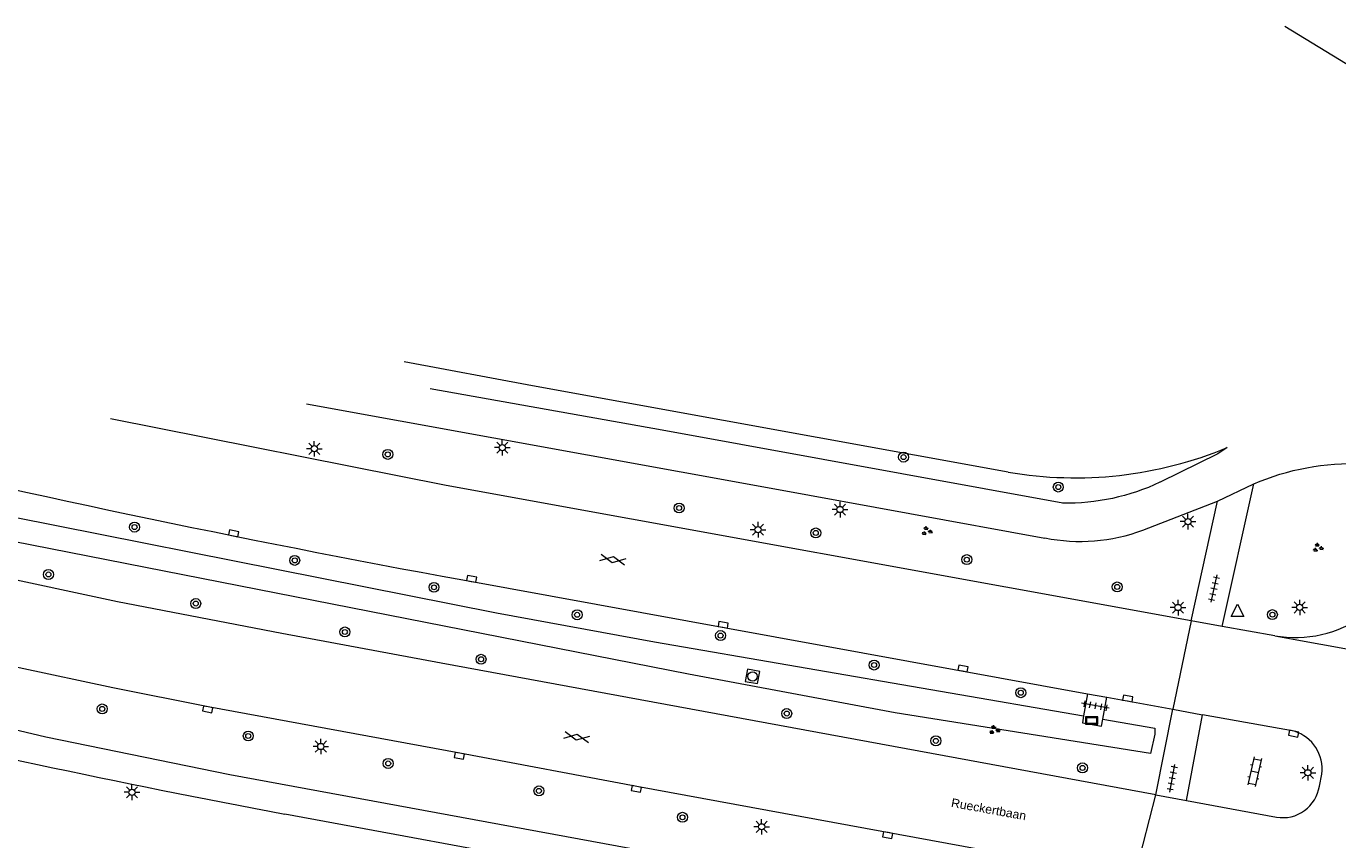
# Model space of a CAD drawing. Extents: x 131101 to 132041, y 397511 to 398853.
# Tile 75 of 80: x 131594 to 131699, y 398704 to 398769. Entities that reach past the tile are written whole.
import ezdxf
from ezdxf.enums import TextEntityAlignment as Align

# ---------------------------------------------------------------- set-up
doc = ezdxf.new("R2010")
doc.units = 0
for name, color, linetype, lineweight in [('gg-afsc-hekwerk', 250, 'Continuous', 9), ('gg-knt-verharding', 250, 'Continuous', 9), ('gt-grn-groengrens', 250, 'Continuous', 9), ('gt-grn-weggrens', 250, 'Continuous', 9), ('gt-symb-boom', 250, 'Continuous', 9), ('gt-symb-gesloten verharding', 250, 'Continuous', 9), ('gt-symb-groenvak', 250, 'Continuous', 9), ('gt-symb-klinker verharding', 250, 'Continuous', 9), ('gt-symb-kolk', 250, 'Continuous', 9), ('gt-symb-lichtmast', 250, 'Continuous', 9), ('gt-symb-reclamebord', 250, 'Continuous', 9), ('gt-symb-rioolschacht', 250, 'Continuous', 9), ('gt-symb-tegel verharding', 250, 'Continuous', 9), ('gt-symb-waterafsluiter', 250, 'Continuous', 9), ('gx-grn-maaiveld', 250, 'Continuous', 9), ('X-AL-straatnaam', 3, 'Continuous', 35)]:
    doc.layers.add(name, color=color, linetype=linetype, lineweight=lineweight)
doc.styles.add('CS Annotative', font='arial.ttf')

# ---------------------------------------------------------------- blocks, each defined once
blk = doc.blocks.new('gt0-BOOM')
at = {"layer": 'gt-symb-boom'}
for radius in [0.4, 0.2]:
    blk.add_circle((0, 0), radius, dxfattribs=at)
blk = doc.blocks.new('gt0-LMAST')
at = {"layer": 'gt-symb-lichtmast'}
for p, q in [((-0.18, 0.17), (-0.45, 0.44)), ((-0.01, 0.25), (-0.01, 0.62)), ((0.17, 0.17), (0.44, 0.44)), ((-0.26, 0), (-0.63, 0)), ((-0.18, -0.18), (-0.45, -0.45)), ((-0.01, -0.25), (-0.01, -0.63)), ((0.44, -0.45), (0.17, -0.18)), ((0.24, 0), (0.62, 0))]:
    blk.add_line(p, q, dxfattribs=at)
blk.add_circle((-0.01, 0), 0.25, dxfattribs=at)
blk = doc.blocks.new('gt0-GRVAK')
at = {"layer": 'gt-symb-groenvak'}
for p, q in [((-0.11, 0.19), (-0.23, 0.24)), ((-0.18, 0.15), (0.09, 0.15)), ((-0.09, 0.21), (-0.16, 0.32)), ((-0.05, 0.21), (-0.05, 0.39)), ((0, 0.21), (0.06, 0.32)), ((0.02, 0.19), (0.13, 0.24)), ((0.26, -0.05), (0.2, 0.06)), ((0.3, -0.05), (0.3, 0.13)), ((0.35, -0.05), (0.41, 0.06)), ((-0.24, -0.23), (-0.36, -0.18)), ((-0.32, -0.26), (-0.05, -0.26)), ((-0.23, -0.21), (-0.29, -0.09)), ((-0.18, -0.2), (-0.18, -0.02)), ((-0.14, -0.21), (-0.07, -0.09)), ((-0.12, -0.23), (0, -0.18)), ((0.24, -0.07), (0.12, -0.02)), ((0.17, -0.11), (0.44, -0.11)), ((0.37, -0.07), (0.49, -0.02))]:
    blk.add_line(p, q, dxfattribs=at)
blk = doc.blocks.new('gt0-KL1')
at = {"layer": 'gt-symb-klinker verharding'}
for p, q in [((-1.15, 0.3), (1.15, 0.3)), ((-1, -0.3), (-1, 0.3)), ((-0.5, 0.3), (-0.5, 0.45)), ((0, -0.3), (0, 0.3)), ((0.5, 0.3), (0.5, 0.45)), ((1, -0.3), (1, 0.3)), ((-1.15, -0.3), (1.15, -0.3)), ((-0.5, -0.45), (-0.5, -0.3)), ((0.5, -0.45), (0.5, -0.3))]:
    blk.add_line(p, q, dxfattribs=at)
blk = doc.blocks.new('gt0-KOLK')
at = {"layer": 'gt-symb-kolk', "flags": 128}
blk.add_lwpolyline([(0, 0), (0.38, 0), (0.38, 0.4), (-0.38, 0.4), (-0.38, 0), (0, 0)], dxfattribs=at)
blk = doc.blocks.new('gt0-TEG1')
at = {"layer": 'gt-symb-tegel verharding'}
for p, q in [((-1.12, 0), (1.12, 0)), ((-0.9, -0.25), (-0.9, 0.25)), ((-0.45, -0.25), (-0.45, 0.25)), ((0, -0.25), (0, 0.25)), ((0.45, -0.25), (0.45, 0.25)), ((0.9, -0.25), (0.9, 0.25))]:
    blk.add_line(p, q, dxfattribs=at)
blk = doc.blocks.new('gt0-WAFSL')
at = {"layer": 'gt-symb-waterafsluiter'}
for p, q in [((-0.5, -0.33), (0, 0.67)), ((0, 0.67), (0.5, -0.33)), ((0.5, -0.33), (-0.5, -0.33))]:
    blk.add_line(p, q, dxfattribs=at)
blk = doc.blocks.new('gt0-GESVH1')
at = {"layer": 'gt-symb-gesloten verharding'}
for p, q in [((-0.99, -0.26), (0.01, 0.24)), ((0.01, -0.26), (-0.99, 0.24)), ((0.01, 0.24), (1.01, -0.26)), ((1.01, 0.24), (0.01, -0.26))]:
    blk.add_line(p, q, dxfattribs=at)
blk = doc.blocks.new('gt0-RBORD')
at = {"layer": 'gt-symb-reclamebord', "flags": 128}
blk.add_lwpolyline([(-0.5, 0.29), (-0.5, -0.29), (0.5, -0.29), (0.5, 0.29), (-0.5, 0.29)], dxfattribs=at)
blk.add_lwpolyline([(-0.42, -0.21), (0.42, -0.21), (0.42, 0.21), (-0.42, 0.21), (-0.42, -0.21)], close=True, dxfattribs=at)
blk = doc.blocks.new('gt0-RS')
at = {"layer": 'gt-symb-rioolschacht', "flags": 128}
blk.add_lwpolyline([(-0.5, -0.5), (0.5, -0.5), (0.5, 0.5), (-0.5, 0.5), (-0.5, -0.5)], close=True, dxfattribs=at)
at = {"layer": 'gt-symb-rioolschacht'}
blk.add_circle((0, 0), 0.375, dxfattribs=at)

msp = doc.modelspace()

# ---------------------------------------------------------------- linework, layer by layer
at = {"layer": 'gg-afsc-hekwerk'}
msp.add_line((131694.48, 398769.08), (131757.18, 398730.78), dxfattribs=at)
at = {"layer": 'gg-knt-verharding'}
for p, q in [((131689.46, 398720.96), (131691.99, 398732.38)), ((131683.11, 398728.67), (131689.08, 398731)), ((131686.97, 398721.41), (131689.08, 398731)), ((131628.63, 398724.68), (131678.68, 398715.55)), ((131689.46, 398720.96), (131686.97, 398721.41)), ((131693.67, 398720.21), (131689.46, 398720.96)), ((131693.67, 398720.21), (131719.6, 398715.5)), ((131678.68, 398715.55), (131678.36, 398713.79)), ((131678.68, 398715.55), (131680.22, 398715.28)), ((131679.9, 398713.53), (131680.22, 398715.28)), ((131680.22, 398715.28), (131685.51, 398714.31)), ((131684.14, 398707.45), (131685.51, 398714.31)), ((131685.51, 398714.31), (131687.88, 398713.87)), ((131686.61, 398707), (131687.88, 398713.87)), ((131695.23, 398712.55), (131687.88, 398713.87)), ((131697.25, 398708.15), (131697.43, 398709.11)), ((131684.14, 398707.45), (131686.61, 398707)), ((131686.61, 398707), (131693.82, 398705.66)), ((131677.59, 398694.26), (131614.37, 398705.89))]:
    msp.add_line(p, q, dxfattribs=at)
at = {"layer": 'gg-knt-verharding', "flags": 128}
for points in [[(131684.14, 398707.45), (131626.88, 398718.01), (131614.12, 398720.39), (131600.96, 398722.94), (131590.59, 398725.15), (131582.22, 398727.06), (131572.03, 398729.45), (131560.41, 398732.37), (131552.64, 398734.22), (131545.82, 398735.98), (131538.98, 398737.47), (131532.12, 398738.83), (131526.22, 398739.89), (131516.12, 398741.33), (131505.03, 398742.62)], [(131672.32, 398733.32), (131634.21, 398740.25), (131623.92, 398742.16)], [(131676.68, 398730.84), (131644.59, 398736.69), (131626.01, 398740.01)], [(131616.1, 398738.81), (131653.61, 398732), (131675.25, 398728.04)], [(131686.97, 398721.41), (131627.28, 398732.26), (131600.39, 398737.61)], [(131689.86, 398735.29), (131689.11, 398734.79), (131684.48, 398732.51)], [(131682.45, 398700.83), (131677.89, 398701.62), (131642.56, 398708.12), (131628.37, 398710.78), (131608.22, 398714.5), (131600.59, 398716.04), (131593.07, 398717.64), (131583.05, 398719.87), (131573.09, 398722.14), (131560, 398725.26), (131552.92, 398726.77), (131545.8, 398728.13), (131539.67, 398729.18), (131532.71, 398730.21), (131525.56, 398731.08), (131519.36, 398731.74), (131512.36, 398732.29), (131502.92, 398732.75), (131500.01, 398732.81)], [(131678.11, 398696.5), (131609.96, 398709.05), (131595.21, 398712.08), (131574.28, 398717.06), (131559.79, 398720.24), (131550.57, 398722.13), (131537.46, 398724.6), (131533.57, 398725.19), (131526.86, 398726.04), (131520.14, 398726.73), (131513.4, 398727.25), (131506.65, 398727.62), (131498.27, 398727.89), (131498.3, 398729.94), (131488.47, 398729.92), (131480.89, 398729.65), (131477.55, 398729.39)], [(131678.36, 398713.79), (131678.26, 398713.22), (131679.8, 398712.97), (131679.9, 398713.53)]]:
    msp.add_lwpolyline(points, dxfattribs=at)
at = {"layer": 'gg-knt-verharding'}
for centre, radius, start, end in [((131805.74, 399695.61), 986.95, 253.34225, 259.66194), ((131677.7, 398764.58), 31.71, 260.2342, 292.5595), ((131678.08, 398742.12), 14.35, 258.6317, 290.5069), ((131695.31, 398729.61), 9.54, 260.0956, 350.6033), ((131694.32, 398709.54), 3.14, 352.152, 73.2426), ((131694.3, 398708.6), 2.98, 260.6978, 351.2854)]:
    msp.add_arc(centre, radius, start, end, dxfattribs=at)
at = {"layer": 'gg-knt-verharding', "extrusion": (0, 0, -1)}
for centre, radius, start, end in [((-131699.85, 398714.21), 19.8, 66.6037, 92.4134), ((-131676.97, 398748.41), 17.58, 244.7382, 270.9509), ((-131757.06, 399468), 775.36, 280.60468, 283.59453)]:
    msp.add_arc(centre, radius, start, end, dxfattribs=at)
at = {"layer": 'gt-grn-groengrens', "flags": 128}
msp.add_lwpolyline([(131679.9, 398713.53), (131684.07, 398712.81), (131684.05, 398712.32), (131683.71, 398710.77), (131663.27, 398714.02), (131646.71, 398717.14), (131586.59, 398728.94), (131577.53, 398730.7), (131560.56, 398735.02), (131532.27, 398742.04), (131511.15, 398747.24), (131504.66, 398748.89), (131504.73, 398750.86), (131504.7, 398750.94), (131514.79, 398748.45), (131525.9, 398745.66), (131571.53, 398734.36), (131578.54, 398732.53), (131631.33, 398722.05), (131643.98, 398719.71), (131678.36, 398713.79)], dxfattribs=at)
at = {"layer": 'gt-grn-weggrens'}
for p, q in [((131686.97, 398721.41), (131685.51, 398714.31)), ((131682.45, 398700.83), (131684.14, 398707.45))]:
    msp.add_line(p, q, dxfattribs=at)
at = {"layer": 'gx-grn-maaiveld'}
msp.add_line((131689.08, 398731), (131691.99, 398732.38), dxfattribs=at)

# ---------------------------------------------------------------- block references
at = {"layer": 'gt-symb-boom'}
for p in [(131622.61, 398734.75), (131663.93, 398734.53), (131676.33, 398732.13), (131645.95, 398730.45), (131602.32, 398728.92), (131656.9, 398728.45), (131615.15, 398726.25), (131669, 398726.31), (131595.42, 398725.12), (131626.31, 398724.09), (131681.05, 398724.12), (131607.22, 398722.79), (131637.78, 398721.89), (131693.48, 398721.9), (131619.17, 398720.51), (131649.27, 398720.22), (131630.08, 398718.32), (131661.57, 398717.86), (131673.32, 398715.64), (131599.73, 398714.34), (131654.57, 398713.97), (131611.43, 398712.17), (131666.52, 398711.78), (131622.64, 398709.97), (131678.27, 398709.61), (131634.72, 398707.77), (131646.22, 398705.65)]:
    msp.add_blockref('gt0-BOOM', p, dxfattribs=at)
at = {"layer": 'gt-symb-gesloten verharding', "rotation": 349.6900296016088}
for p in [(131640.63, 398726.32), (131637.74, 398712.08)]:
    msp.add_blockref('gt0-GESVH1', p, dxfattribs=at)
at = {"layer": 'gt-symb-groenvak'}
for p, rotation in [((131665.78, 398728.59), 357.7070995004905), ((131697.12, 398727.26), 357.7070995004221), ((131671.2, 398712.65), 357.7070995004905)]:
    msp.add_blockref('gt0-GRVAK', p, dxfattribs=dict(at, rotation=rotation))
at = {"layer": 'gt-symb-klinker verharding', "rotation": 257.4649766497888}
msp.add_blockref('gt0-KL1', (131692.07, 398709.31), dxfattribs=at)
at = {"layer": 'gt-symb-kolk'}
for p, rotation in [((131610.21, 398728.23), 348.1172411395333), ((131629.29, 398724.57), 349.3979417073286), ((131649.44, 398720.89), 349.6900296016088), ((131668.65, 398717.39), 349.8027944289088), ((131681.86, 398714.98), 349.8592068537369), ((131608.22, 398714.5), 169.5320332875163), ((131695.23, 398712.55), 167.7011448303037), ((131628.37, 398710.78), 169.3927372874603), ((131642.56, 398708.12), 169.5731756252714), ((131662.69, 398704.42), 169.5731756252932)]:
    msp.add_blockref('gt0-KOLK', p, dxfattribs=dict(at, rotation=rotation))
at = {"layer": 'gt-symb-lichtmast'}
for p in [(131616.73, 398735.2), (131631.79, 398735.29), (131658.85, 398730.33), (131652.28, 398728.71), (131686.73, 398729.36), (131685.93, 398722.47), (131695.68, 398722.48), (131617.25, 398711.33), (131696.33, 398709.22), (131602.12, 398707.66), (131652.57, 398704.89)]:
    msp.add_blockref('gt0-LMAST', p, dxfattribs=at)
at = {"layer": 'gt-symb-reclamebord'}
msp.add_blockref('gt0-RBORD', (131679, 398713.42), dxfattribs=at)
at = {"layer": 'gt-symb-rioolschacht', "rotation": 79.6900296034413}
msp.add_blockref('gt0-RS', (131651.83, 398716.95), dxfattribs=at)
at = {"layer": 'gt-symb-tegel verharding'}
for p, rotation in [((131688.8, 398723.99), 257.5209281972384), ((131679.3, 398714.59), 169.6900296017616), ((131685.46, 398708.78), 79.28535610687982)]:
    msp.add_blockref('gt0-TEG1', p, dxfattribs=dict(at, rotation=rotation))
at = {"layer": 'gt-symb-waterafsluiter'}
msp.add_blockref('gt0-WAFSL', (131690.69, 398722.08), dxfattribs=at)

# ---------------------------------------------------------------- texts
at = {"layer": 'X-AL-straatnaam', "style": 'CS Annotative'}
msp.add_text('Rueckertbaan', height=0.7, rotation=349.7, dxfattribs=at).set_placement((131670.76, 398706.31), align=Align.MIDDLE)

doc.saveas('drawing.dxf')
